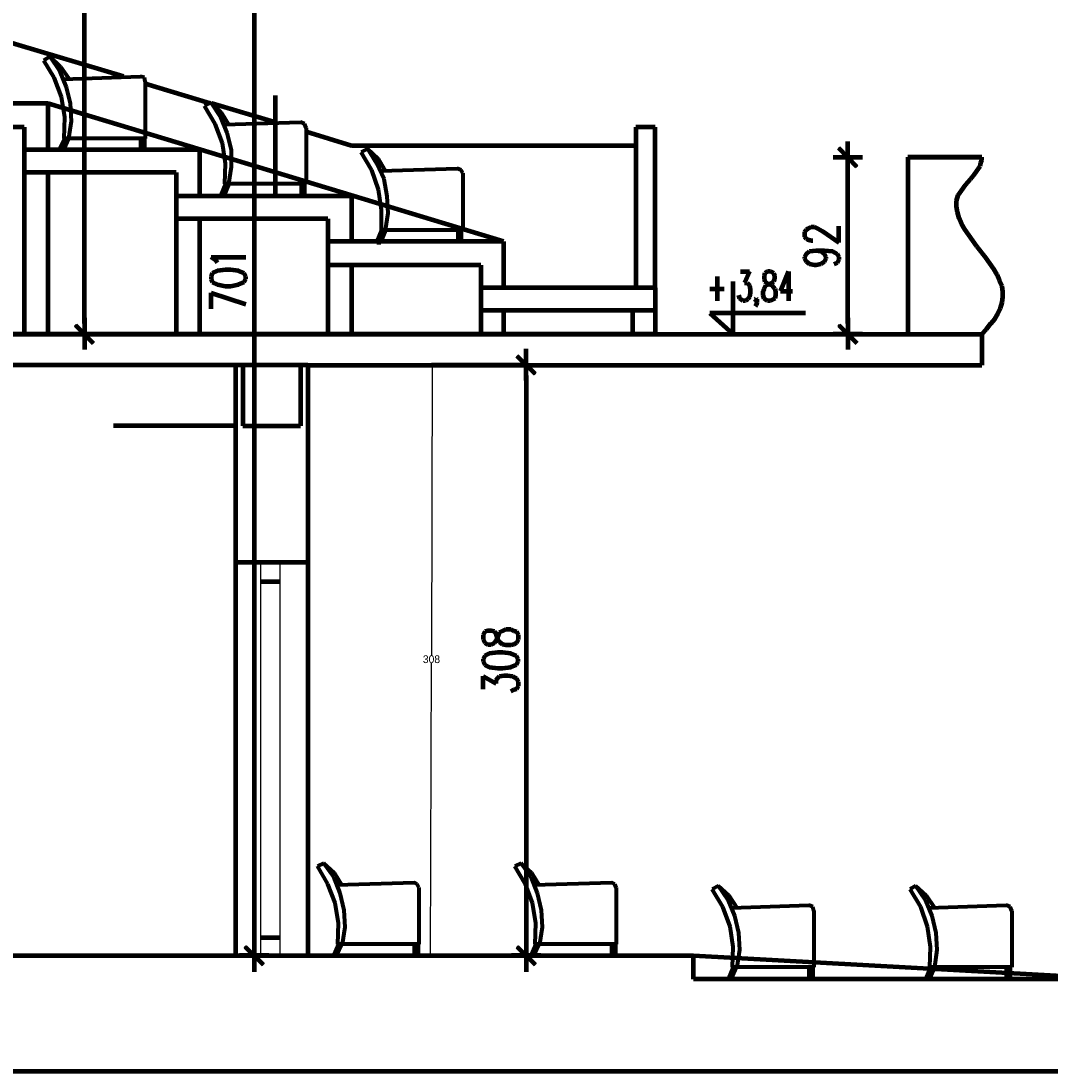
# Model space of a CAD drawing. Header units: inches. Extents: x -1901 to 7725, y 4299 to 7113.
# Tile 45 of 180: x -8 to 527, y 5401 to 5947. Entities that reach past the tile are written whole.
import ezdxf

# ---------------------------------------------------------------- set-up
doc = ezdxf.new("R2010")
doc.units = ezdxf.units.IN
doc.header["$MEASUREMENT"] = 0
for name, color, linetype in [('at_Entity', 7, 'Continuous'), ('at_Rect', 7, 'Continuous'), ('at_Solid', 7, 'Continuous')]:
    doc.layers.add(name, color=color, linetype=linetype)
doc.dimstyles.get("Standard").update_dxf_attribs({"dimtxt": 4, "dimasz": 0.18, "dimexe": 0.18, "dimexo": 0.0625, "dimgap": 0.09, "dimtad": 0, "dimtih": 1, "dimtoh": 1, "dimdec": 0, "dimzin": 0, "dimdsep": 46, "dimtxsty": 'Standard', "dimcen": 0.09, "dimadec": 0, "dimazin": 0, "dimtfac": 1, "dimtdec": 0, "dimtofl": 0, "dimtmove": 0, "dimatfit": 3, "dimfxl": 1, "dimtolj": 1, "dimtzin": 0, "dimarcsym": 0})

# ---------------------------------------------------------------- blocks, each defined once
blk = doc.blocks.new('*D1')
at = {"color": 0, "lineweight": -2, "transparency": 16777216}
for p, q in [((206.07, 5768.82), (205.65, 5617.12)), ((254.83, 5768.86), (205.89, 5769)), ((205.23, 5461.25), (205.64, 5612.94)), ((253.99, 5460.93), (205.05, 5461.07))]:
    blk.add_line(p, q, dxfattribs=at)
at = {"color": 0, "transparency": 16777216}
for points in [[(206.04, 5768.82), (206.1, 5768.82), (206.07, 5769)], [(205.2, 5461.25), (205.26, 5461.25), (205.23, 5461.07)]]:
    blk.add_solid(points, dxfattribs=at)
at = {"layer": 'Defpoints', "color": 0, "transparency": 16777216}
for p in [(206.07, 5769), (254.9, 5768.86), (254.05, 5460.93)]:
    blk.add_point(p, dxfattribs=at)
at = {"color": 0, "transparency": 16777216, "insert": (205.65, 5615.03), "char_height": 4, "attachment_point": 5}
blk.add_mtext('\\A1;308', dxfattribs=at)

msp = doc.modelspace()

# ---------------------------------------------------------------- hatches: boundary and pattern name
at = {"layer": 'at_Solid'}
for points in [[(417.94, 5881.22), (417.1, 5880.38), (427.23, 5871.51)], [(417.1, 5880.38), (427.23, 5871.51), (426.39, 5870.66)], [(30.18, 5779.85), (20.04, 5788.29), (20.89, 5789.14)], [(29.34, 5779), (30.18, 5779.85), (20.04, 5788.29)], [(427.23, 5779.85), (417.1, 5788.29), (417.94, 5789.14)], [(426.39, 5779), (427.23, 5779.85), (417.1, 5788.29)], [(250.67, 5773.09), (249.83, 5772.25), (259.97, 5763.79)], [(249.83, 5772.25), (259.97, 5763.79), (259.12, 5762.95)], [(118.46, 5456.71), (108.32, 5465.16), (109.17, 5466)], [(117.62, 5455.86), (118.46, 5456.71), (108.32, 5465.16)], [(259.97, 5456.71), (249.83, 5465.16), (250.67, 5466)], [(259.12, 5455.86), (259.97, 5456.71), (249.83, 5465.16)]]:
    msp.add_hatch(color=7, dxfattribs=at).paths.add_polyline_path(points)

# ---------------------------------------------------------------- linework, layer by layer
at = {"layer": 'at_Entity', "color": 7, "lineweight": 211}
for p, q in [((25.11, 5789.56), (25.11, 6154.94)), ((113.39, 6154.94), (113.39, 5466.43)), ((45.39, 5917.97), (-20.93, 5937.82)), ((90.58, 5904.03), (56.79, 5914.17)), ((124.38, 5908.25), (124.38, 5855.88)), ((6.1, 5904.03), (-85.13, 5904.03)), ((6.1, 5904.03), (6.1, 5879.95)), ((243.07, 5832.22), (6.1, 5904.03)), ((125.22, 5893.89), (91.43, 5904.03)), ((-6.15, 5891.78), (-85.13, 5891.78)), ((-6.15, 5891.78), (-6.15, 5784.07)), ((322.06, 5891.78), (311.92, 5891.78)), ((311.92, 5891.78), (311.92, 5808.15)), ((322.06, 5808.15), (322.06, 5891.78)), ((164.08, 5882.07), (140.43, 5889.25)), ((85.09, 5879.95), (-6.15, 5879.95)), ((85.09, 5879.95), (85.09, 5855.88)), ((311.92, 5882.07), (164.08, 5882.07)), ((426.82, 5871.08), (417.52, 5880.8)), ((422.17, 5867.71), (422.17, 5884.18)), ((414.56, 5876.15), (429.77, 5876.15)), ((453.43, 5876.15), (453.43, 5784.07)), ((491.86, 5876.15), (453.43, 5876.15)), ((453.85, 5876.15), (491.86, 5876.15)), ((491.44, 5873.2), (491.86, 5874.46)), ((491.86, 5874.46), (491.86, 5876.15)), ((422.17, 5789.56), (422.17, 5870.24)), ((488.06, 5867.28), (490.17, 5870.24)), ((490.17, 5870.24), (491.02, 5871.51)), ((491.02, 5871.51), (491.44, 5873.2)), ((72.84, 5868.13), (-6.15, 5868.13)), ((6.1, 5868.13), (6.1, 5784.07)), ((72.84, 5868.13), (72.84, 5784.07)), ((483.42, 5861.79), (485.95, 5864.75)), ((485.95, 5864.75), (488.06, 5867.28)), ((479.61, 5856.3), (481.3, 5858.83)), ((481.3, 5858.83), (483.42, 5861.79)), ((164.08, 5855.88), (72.84, 5855.88)), ((164.08, 5855.88), (164.08, 5832.22)), ((478.77, 5853.34), (479.61, 5856.3)), ((478.77, 5850.39), (478.77, 5853.34)), ((479.19, 5847.43), (478.77, 5850.39)), ((480.04, 5844.47), (479.19, 5847.43)), ((151.83, 5844.05), (72.84, 5844.05)), ((85.09, 5844.05), (85.09, 5784.07)), ((151.83, 5844.05), (151.83, 5784.07)), ((481.3, 5841.51), (480.04, 5844.47)), ((399.78, 5837.29), (400.62, 5838.56)), ((399.78, 5834.76), (399.78, 5837.29)), ((400.62, 5838.56), (401.47, 5838.98)), ((401.47, 5838.98), (403.16, 5839.83)), ((403.16, 5839.83), (404.85, 5839.83)), ((404.85, 5839.83), (406.54, 5838.98)), ((406.54, 5838.98), (409.07, 5837.71)), ((409.07, 5837.71), (417.52, 5831.8)), ((417.52, 5831.8), (417.52, 5840.25)), ((482.99, 5838.56), (481.3, 5841.51)), ((485.1, 5835.6), (482.99, 5838.56)), ((243.07, 5832.22), (151.83, 5832.22)), ((243.07, 5832.22), (243.07, 5808.15)), ((400.62, 5833.49), (399.78, 5834.76)), ((401.47, 5833.07), (400.62, 5833.49)), ((403.16, 5832.65), (401.47, 5833.07)), ((404.01, 5832.65), (403.16, 5832.65)), ((489.33, 5829.69), (485.1, 5835.6)), ((399.78, 5824.19), (400.62, 5825.89)), ((400.62, 5825.89), (402.31, 5827.16)), ((402.31, 5827.16), (405.7, 5827.58)), ((405.7, 5827.58), (408.23, 5827.16)), ((405.7, 5827.58), (409.92, 5827.58)), ((408.23, 5827.16), (409.92, 5825.89)), ((409.92, 5827.58), (414.14, 5827.16)), ((409.92, 5825.89), (410.76, 5824.19)), ((414.14, 5827.16), (416.68, 5825.89)), ((416.68, 5825.89), (417.52, 5824.19)), ((493.97, 5823.78), (489.33, 5829.69)), ((93.54, 5822.51), (91.01, 5824.19)), ((91.01, 5824.19), (109.17, 5824.19)), ((94.39, 5821.24), (93.54, 5822.51)), ((231.24, 5819.98), (151.83, 5819.98)), ((164.08, 5819.98), (164.08, 5784.07)), ((231.24, 5819.98), (231.24, 5784.07)), ((399.78, 5823.35), (399.78, 5824.19)), ((400.62, 5821.66), (399.78, 5823.35)), ((402.31, 5820.4), (400.62, 5821.66)), ((404.85, 5819.98), (402.31, 5820.4)), ((405.7, 5819.98), (404.85, 5819.98)), ((408.23, 5820.4), (405.7, 5819.98)), ((409.92, 5821.66), (408.23, 5820.4)), ((410.76, 5823.35), (409.92, 5821.66)), ((410.76, 5824.19), (410.76, 5823.35)), ((416.68, 5821.24), (414.99, 5820.4)), ((417.52, 5822.93), (416.68, 5821.24)), ((417.52, 5824.19), (417.52, 5822.93)), ((498.2, 5817.86), (493.97, 5823.78)), ((91.85, 5815.75), (91.01, 5814.06)), ((94.39, 5817.02), (91.85, 5815.75)), ((98.61, 5817.44), (94.39, 5817.02)), ((101.14, 5817.44), (98.61, 5817.44)), ((105.37, 5817.02), (101.14, 5817.44)), ((108.32, 5815.75), (105.37, 5817.02)), ((109.17, 5814.06), (108.32, 5815.75)), ((366.41, 5816.59), (371.06, 5816.59)), ((371.06, 5816.59), (368.52, 5810.68)), ((379.08, 5815.75), (378.66, 5814.48)), ((378.66, 5814.48), (378.66, 5812.79)), ((380.35, 5816.59), (379.08, 5815.75)), ((382.04, 5816.59), (380.35, 5816.59)), ((383.73, 5815.75), (382.04, 5816.59)), ((384.15, 5814.48), (383.73, 5815.75)), ((384.15, 5812.79), (384.15, 5814.48)), ((391.33, 5816.59), (387.11, 5806.46)), ((391.33, 5816.59), (391.33, 5801.39)), ((499.89, 5814.9), (498.2, 5817.86)), ((501.16, 5811.95), (499.89, 5814.9)), ((91.01, 5814.06), (91.01, 5812.79)), ((91.01, 5812.79), (91.85, 5811.1)), ((91.85, 5811.1), (94.39, 5809.84)), ((94.39, 5809.84), (98.61, 5808.99)), ((98.61, 5808.99), (101.14, 5808.99)), ((101.14, 5808.99), (105.37, 5809.84)), ((105.37, 5809.84), (108.32, 5811.1)), ((108.32, 5811.1), (109.17, 5812.79)), ((109.17, 5812.79), (109.17, 5814.06)), ((354.16, 5814.06), (354.16, 5801.39)), ((362.61, 5784.07), (362.61, 5811.53)), ((368.52, 5810.68), (369.79, 5810.68)), ((369.79, 5810.68), (370.64, 5809.84)), ((370.64, 5809.84), (371.06, 5809.41)), ((371.06, 5809.41), (371.48, 5807.3)), ((378.66, 5812.79), (379.08, 5811.53)), ((378.66, 5807.72), (379.5, 5809.41)), ((379.08, 5811.53), (379.93, 5810.68)), ((379.5, 5809.41), (380.77, 5809.84)), ((379.93, 5810.68), (381.62, 5809.84)), ((380.77, 5809.84), (382.46, 5810.68)), ((381.62, 5809.84), (382.89, 5809.41)), ((382.46, 5810.68), (383.73, 5811.53)), ((382.89, 5809.41), (384.15, 5807.72)), ((383.73, 5811.53), (384.15, 5812.79)), ((502.42, 5808.99), (501.16, 5811.95)), ((502.85, 5806.04), (502.42, 5808.99)), ((91.01, 5797.17), (91.01, 5805.61)), ((91.01, 5805.61), (109.17, 5799.7)), ((322.06, 5808.15), (231.24, 5808.15)), ((322.06, 5808.15), (322.06, 5784.07)), ((350.36, 5807.72), (357.96, 5807.72)), ((365.99, 5802.66), (365.57, 5804.35)), ((371.06, 5803.5), (370.21, 5802.23)), ((371.48, 5805.61), (371.06, 5803.5)), ((371.48, 5807.3), (371.48, 5805.61)), ((378.24, 5806.46), (378.66, 5807.72)), ((378.24, 5804.35), (378.24, 5806.46)), ((378.66, 5802.66), (378.24, 5804.35)), ((384.15, 5807.72), (384.58, 5806.46)), ((384.58, 5804.35), (384.15, 5802.66)), ((384.58, 5806.46), (384.58, 5804.35)), ((387.11, 5806.46), (393.44, 5806.46)), ((502.42, 5800.54), (502.85, 5803.5)), ((502.85, 5803.5), (502.85, 5806.04)), ((366.41, 5802.23), (365.99, 5802.66)), ((367.68, 5801.39), (366.41, 5802.23)), ((368.94, 5801.39), (367.68, 5801.39)), ((370.21, 5802.23), (368.94, 5801.39)), ((374.01, 5802.23), (374.44, 5802.66)), ((374.44, 5801.39), (374.01, 5802.23)), ((374.44, 5799.28), (374.01, 5798.43)), ((374.44, 5802.66), (374.86, 5802.23)), ((374.86, 5802.23), (374.44, 5801.39)), ((374.86, 5800.54), (374.44, 5799.28)), ((374.86, 5802.23), (374.86, 5800.54)), ((379.08, 5802.23), (378.66, 5802.66)), ((380.35, 5801.39), (379.08, 5802.23)), ((382.04, 5801.39), (380.35, 5801.39)), ((383.73, 5802.23), (382.04, 5801.39)), ((384.15, 5802.66), (383.73, 5802.23)), ((501.58, 5797.58), (502.42, 5800.54)), ((322.06, 5796.32), (231.24, 5796.32)), ((243.07, 5796.32), (243.07, 5784.07)), ((310.23, 5796.32), (310.23, 5784.07)), ((400.2, 5795.05), (350.36, 5795.05)), ((350.36, 5795.05), (362.61, 5784.07)), ((498.62, 5792.09), (500.31, 5795.05)), ((500.31, 5795.05), (501.58, 5797.58)), ((20.46, 5788.72), (29.76, 5779.42)), ((25.11, 5792.52), (25.11, 5776.05)), ((417.52, 5788.72), (426.82, 5779.42)), ((422.17, 5792.52), (422.17, 5776.05)), ((494.4, 5786.6), (496.51, 5789.56)), ((496.51, 5789.56), (498.62, 5792.09)), ((-1095.96, 5784.07), (141.27, 5784.07)), ((322.06, 5784.07), (-222.83, 5784.07)), ((32.29, 5784.07), (17.51, 5784.07)), ((141.27, 5784.07), (491.86, 5784.07)), ((429.77, 5784.07), (414.56, 5784.07)), ((491.86, 5784.07), (494.4, 5786.6)), ((491.86, 5784.07), (491.86, 5768.02)), ((254.9, 5759.99), (254.9, 5776.46)), ((259.54, 5763.37), (250.25, 5772.66)), ((141.27, 5768.02), (-233.4, 5768.02)), ((103.68, 5768.02), (103.68, 5460.93)), ((107.48, 5768.02), (107.48, 5736.34)), ((137.47, 5768.02), (137.47, 5736.34)), ((141.27, 5768.02), (141.27, 5460.93)), ((141.27, 5768.02), (491.86, 5768.02)), ((247.29, 5768.02), (262.5, 5768.02)), ((254.9, 5762.53), (254.9, 5466.43)), ((103.68, 5736.34), (40.32, 5736.34)), ((107.48, 5736.34), (137.47, 5736.34)), ((141.27, 5665.38), (103.68, 5665.38)), ((126.91, 5655.24), (116.77, 5655.24)), ((233.35, 5629.47), (232.51, 5627.78)), ((235.04, 5629.89), (233.35, 5629.47)), ((236.73, 5629.89), (235.04, 5629.89)), ((238.42, 5629.47), (236.73, 5629.89)), ((239.27, 5628.2), (238.42, 5629.47)), ((240.11, 5626.94), (240.96, 5629.05)), ((240.96, 5629.05), (242.65, 5629.89)), ((242.65, 5629.89), (244.34, 5630.74)), ((244.34, 5630.74), (246.87, 5630.74)), ((246.87, 5630.74), (248.56, 5629.89)), ((248.56, 5629.89), (249.83, 5629.47)), ((249.83, 5629.47), (250.67, 5627.78)), ((232.51, 5627.78), (232.51, 5625.25)), ((232.51, 5625.25), (233.35, 5623.56)), ((233.35, 5623.56), (235.04, 5622.71)), ((236.73, 5622.71), (238.42, 5623.56)), ((238.42, 5623.56), (239.27, 5624.82)), ((240.11, 5625.67), (239.27, 5628.2)), ((239.27, 5624.82), (240.11, 5626.94)), ((240.96, 5623.98), (240.11, 5625.67)), ((242.65, 5622.71), (240.96, 5623.98)), ((249.83, 5623.56), (248.56, 5622.71)), ((250.67, 5625.25), (249.83, 5623.56)), ((250.67, 5627.78), (250.67, 5625.25)), ((235.89, 5618.06), (233.35, 5616.8)), ((235.04, 5622.71), (236.73, 5622.71)), ((240.11, 5618.49), (235.89, 5618.06)), ((242.65, 5618.49), (240.11, 5618.49)), ((244.34, 5622.29), (242.65, 5622.71)), ((246.87, 5618.06), (242.65, 5618.49)), ((246.87, 5622.29), (244.34, 5622.29)), ((248.56, 5622.71), (246.87, 5622.29)), ((249.83, 5616.8), (246.87, 5618.06)), ((233.35, 5616.8), (232.51, 5615.11)), ((232.51, 5615.11), (232.51, 5613.84)), ((232.51, 5613.84), (233.35, 5612.15)), ((250.67, 5615.11), (249.83, 5616.8)), ((249.83, 5612.15), (250.67, 5613.84)), ((250.67, 5613.84), (250.67, 5615.11)), ((233.35, 5612.15), (235.89, 5610.88)), ((235.89, 5610.88), (240.11, 5610.46)), ((240.11, 5610.46), (242.65, 5610.46)), ((242.65, 5610.46), (246.87, 5610.88)), ((246.87, 5610.88), (249.83, 5612.15)), ((232.51, 5599.48), (232.51, 5606.24)), ((232.51, 5606.24), (239.27, 5602.44)), ((239.27, 5604.13), (240.11, 5605.39)), ((239.27, 5602.44), (239.27, 5604.13)), ((240.11, 5605.39), (240.96, 5606.24)), ((240.96, 5606.24), (243.49, 5606.66)), ((243.49, 5606.66), (245.18, 5606.66)), ((245.18, 5606.66), (247.71, 5606.24)), ((247.71, 5606.24), (249.83, 5604.97)), ((249.83, 5604.97), (250.67, 5603.28)), ((250.67, 5603.28), (250.67, 5601.17)), ((248.56, 5599.06), (246.87, 5598.22)), ((249.83, 5599.48), (248.56, 5599.06)), ((250.67, 5601.17), (249.83, 5599.48)), ((108.75, 5465.58), (118.04, 5456.29)), ((113.39, 5468.96), (113.39, 5452.49)), ((126.91, 5470.23), (116.77, 5470.23)), ((250.25, 5465.58), (259.54, 5456.29)), ((254.9, 5468.96), (254.9, 5452.49)), ((-107.94, 5460.93), (169.57, 5460.93)), ((121, 5460.93), (105.79, 5460.93)), ((169.57, 5460.93), (341.91, 5460.93)), ((239.27, 5460.93), (341.91, 5460.93)), ((262.5, 5460.93), (247.29, 5460.93)), ((341.91, 5460.93), (1431.71, 5400.95)), ((341.91, 5448.68), (341.91, 5460.93)), ((547.2, 5448.68), (341.91, 5448.68)), ((-1477.8, 5400.95), (1163.48, 5400.95))]:
    msp.add_line(p, q, dxfattribs=at)
at = {"layer": 'at_Entity', "color": 7, "lineweight": 80}
for p, q in [((7.37, 5928.53), (3.99, 5926.42)), ((9.48, 5917.55), (3.99, 5926.42)), ((12.86, 5923.04), (7.37, 5928.53)), ((12.44, 5920.93), (7.37, 5928.53)), ((15.82, 5912.48), (12.44, 5920.93)), ((17.08, 5917.13), (12.86, 5923.04)), ((13.28, 5907.41), (9.48, 5917.55)), ((14.13, 5916.7), (54.26, 5917.97)), ((56.37, 5917.55), (54.26, 5917.97)), ((56.79, 5915.44), (56.37, 5917.55)), ((56.79, 5915.44), (56.79, 5885.87)), ((14.97, 5896.85), (13.28, 5907.41)), ((17.93, 5904.03), (15.82, 5912.48)), ((18.35, 5894.74), (17.93, 5904.03)), ((91.01, 5904.45), (87.62, 5902.76)), ((93.12, 5893.47), (87.62, 5902.76)), ((96.5, 5899.39), (91.01, 5904.45)), ((96.07, 5896.85), (91.01, 5904.45)), ((14.55, 5885.87), (14.97, 5896.85)), ((99.45, 5888.83), (96.07, 5896.85)), ((100.3, 5893.05), (96.5, 5899.39)), ((17.08, 5885.87), (18.35, 5894.74)), ((96.92, 5883.33), (93.12, 5893.47)), ((97.76, 5893.05), (137.47, 5894.32)), ((139.58, 5893.47), (137.47, 5894.32)), ((140.43, 5891.36), (139.58, 5893.47)), ((140.43, 5891.36), (140.43, 5862.21)), ((14.97, 5885.87), (12.44, 5880.38)), ((17.08, 5885.87), (14.55, 5880.38)), ((56.79, 5885.87), (14.55, 5885.87)), ((54.26, 5885.87), (54.26, 5880.38)), ((56.37, 5885.87), (56.37, 5880.38)), ((101.57, 5879.95), (99.45, 5888.83)), ((12.44, 5880.38), (12.02, 5879.95)), ((12.02, 5879.95), (14.55, 5879.95)), ((12.44, 5880.38), (14.55, 5880.38)), ((14.55, 5879.95), (14.55, 5880.38)), ((54.26, 5880.38), (54.26, 5879.95)), ((56.37, 5880.38), (54.26, 5880.38)), ((56.79, 5879.95), (54.26, 5879.95)), ((56.79, 5879.95), (56.37, 5880.38)), ((98.61, 5872.77), (96.92, 5883.33)), ((101.57, 5871.08), (101.57, 5879.95)), ((172.53, 5880.38), (169.15, 5878.69)), ((178.02, 5875.31), (172.53, 5880.38)), ((177.17, 5872.77), (172.53, 5880.38)), ((174.64, 5869.4), (169.15, 5878.69)), ((181.82, 5868.97), (178.02, 5875.31)), ((98.19, 5862.21), (98.61, 5872.77)), ((100.3, 5862.21), (101.57, 5871.08)), ((178.02, 5859.26), (174.64, 5869.4)), ((180.98, 5864.75), (177.17, 5872.77)), ((179.29, 5868.97), (218.99, 5870.24)), ((221.1, 5869.4), (218.99, 5870.24)), ((221.95, 5867.71), (221.1, 5869.4)), ((182.67, 5855.88), (180.98, 5864.75)), ((221.95, 5867.71), (221.95, 5838.14)), ((98.61, 5862.21), (96.07, 5856.3)), ((100.3, 5862.21), (97.76, 5856.3)), ((140.43, 5862.21), (98.19, 5862.21)), ((137.89, 5862.21), (137.89, 5856.3)), ((139.58, 5862.21), (139.58, 5856.3)), ((179.71, 5848.7), (178.02, 5859.26)), ((96.07, 5856.3), (95.65, 5856.3)), ((95.65, 5856.3), (95.65, 5855.88)), ((95.65, 5855.88), (98.19, 5855.88)), ((96.07, 5856.3), (97.76, 5856.3)), ((98.19, 5856.3), (97.76, 5856.3)), ((98.19, 5855.88), (98.19, 5856.3)), ((137.89, 5856.3), (137.47, 5856.3)), ((137.47, 5856.3), (137.47, 5855.88)), ((140, 5855.88), (137.47, 5855.88)), ((139.58, 5856.3), (137.89, 5856.3)), ((140, 5856.3), (139.58, 5856.3)), ((140, 5855.88), (140, 5856.3)), ((183.09, 5847.01), (182.67, 5855.88)), ((179.71, 5838.14), (179.71, 5848.7)), ((181.82, 5838.14), (183.09, 5847.01)), ((179.71, 5838.14), (177.17, 5832.22)), ((181.82, 5838.14), (179.29, 5832.22)), ((221.95, 5838.14), (179.71, 5838.14)), ((219.41, 5838.14), (219.41, 5832.22)), ((221.1, 5838.14), (221.1, 5832.22)), ((177.17, 5832.22), (179.29, 5832.22)), ((177.17, 5832.22), (177.17, 5831.8)), ((177.17, 5831.8), (179.29, 5831.8)), ((179.29, 5832.22), (179.29, 5832.65)), ((179.29, 5832.22), (179.29, 5831.8)), ((219.41, 5832.22), (218.99, 5832.22)), ((221.53, 5832.22), (218.99, 5832.22)), ((221.1, 5832.22), (219.41, 5832.22)), ((221.53, 5832.22), (221.1, 5832.22)), ((149.72, 5509.09), (146.34, 5507.4)), ((155.21, 5504.02), (149.72, 5509.09)), ((154.79, 5501.91), (149.72, 5509.09)), ((252.36, 5509.09), (248.99, 5507.4)), ((257.85, 5504.02), (252.36, 5509.09)), ((257.43, 5501.91), (252.36, 5509.09)), ((151.83, 5498.1), (146.34, 5507.4)), ((159.01, 5497.68), (155.21, 5504.02)), ((254.48, 5498.1), (248.99, 5507.4)), ((261.65, 5497.68), (257.85, 5504.02)), ((155.63, 5488.39), (151.83, 5498.1)), ((158.17, 5493.46), (154.79, 5501.91)), ((156.48, 5497.68), (196.61, 5498.95)), ((198.29, 5498.1), (196.61, 5498.95)), ((199.14, 5496.41), (198.29, 5498.1)), ((258.28, 5488.39), (254.48, 5498.1)), ((260.81, 5493.46), (257.43, 5501.91)), ((259.12, 5497.68), (299.25, 5498.95)), ((300.94, 5498.1), (299.25, 5498.95)), ((301.78, 5496.41), (300.94, 5498.1)), ((160.28, 5484.59), (158.17, 5493.46)), ((199.14, 5496.41), (199.14, 5466.85)), ((262.92, 5484.59), (260.81, 5493.46)), ((301.78, 5496.41), (301.78, 5466.85)), ((355.01, 5497.26), (351.63, 5495.57)), ((357.12, 5486.28), (351.63, 5495.57)), ((360.5, 5492.19), (355.01, 5497.26)), ((360.08, 5489.66), (355.01, 5497.26)), ((457.65, 5497.26), (454.69, 5495.57)), ((460.18, 5486.28), (454.69, 5495.57)), ((463.14, 5492.19), (457.65, 5497.26)), ((462.72, 5489.66), (457.65, 5497.26)), ((157.32, 5477.83), (155.63, 5488.39)), ((259.97, 5477.83), (258.28, 5488.39)), ((363.45, 5481.63), (360.08, 5489.66)), ((364.72, 5485.86), (360.5, 5492.19)), ((361.77, 5485.86), (401.89, 5487.12)), ((404.01, 5486.28), (401.89, 5487.12)), ((466.1, 5481.63), (462.72, 5489.66)), ((467.36, 5485.86), (463.14, 5492.19)), ((464.41, 5485.86), (504.54, 5487.12)), ((506.65, 5486.28), (504.54, 5487.12)), ((160.7, 5475.72), (160.28, 5484.59)), ((263.34, 5475.72), (262.92, 5484.59)), ((360.92, 5476.14), (357.12, 5486.28)), ((365.57, 5472.76), (363.45, 5481.63)), ((404.43, 5484.17), (404.01, 5486.28)), ((404.43, 5484.17), (404.43, 5455.02)), ((463.56, 5476.14), (460.18, 5486.28)), ((468.21, 5472.76), (466.1, 5481.63)), ((507.49, 5484.17), (506.65, 5486.28)), ((507.49, 5484.17), (507.49, 5455.02)), ((156.9, 5466.85), (157.32, 5477.83)), ((259.54, 5466.85), (259.97, 5477.83)), ((362.61, 5465.58), (360.92, 5476.14)), ((465.25, 5465.58), (463.56, 5476.14)), ((159.44, 5466.85), (160.7, 5475.72)), ((262.08, 5466.85), (263.34, 5475.72)), ((365.99, 5463.89), (365.57, 5472.76)), ((468.63, 5463.89), (468.21, 5472.76)), ((157.32, 5466.85), (154.79, 5461.36)), ((159.01, 5466.85), (156.48, 5461.36)), ((199.14, 5466.85), (156.9, 5466.85)), ((196.61, 5466.85), (196.61, 5461.36)), ((198.72, 5466.85), (198.72, 5461.36)), ((259.97, 5466.85), (257.43, 5461.36)), ((261.65, 5466.85), (259.12, 5461.36)), ((301.78, 5466.85), (259.54, 5466.85)), ((299.25, 5466.85), (299.25, 5461.36)), ((301.36, 5466.85), (301.36, 5461.36)), ((362.18, 5455.02), (362.61, 5465.58)), ((464.83, 5455.02), (465.25, 5465.58)), ((154.79, 5461.36), (154.36, 5460.93)), ((154.36, 5460.93), (156.9, 5460.93)), ((154.79, 5461.36), (156.48, 5461.36)), ((156.9, 5460.93), (156.48, 5461.36)), ((196.61, 5461.36), (196.18, 5460.93)), ((198.72, 5460.93), (196.18, 5460.93)), ((198.72, 5461.36), (196.61, 5461.36)), ((198.72, 5460.93), (198.72, 5461.36)), ((257.43, 5461.36), (257.01, 5460.93)), ((257.01, 5460.93), (259.54, 5460.93)), ((257.43, 5461.36), (259.12, 5461.36)), ((259.54, 5460.93), (259.12, 5461.36)), ((299.25, 5460.93), (298.83, 5460.93)), ((301.36, 5460.93), (298.83, 5460.93)), ((299.25, 5461.36), (299.25, 5460.93)), ((301.36, 5461.36), (299.25, 5461.36)), ((301.36, 5460.93), (301.36, 5461.36)), ((364.72, 5455.02), (365.99, 5463.89)), ((467.36, 5455.02), (468.63, 5463.89)), ((362.61, 5455.02), (360.08, 5449.11)), ((364.3, 5455.02), (361.77, 5449.11)), ((404.43, 5455.02), (362.18, 5455.02)), ((401.89, 5455.02), (401.89, 5449.11)), ((404.01, 5455.02), (404.01, 5449.11)), ((465.25, 5455.02), (462.72, 5449.11)), ((467.36, 5455.02), (464.83, 5449.11)), ((507.49, 5455.02), (464.83, 5455.02)), ((504.54, 5455.02), (504.54, 5449.11)), ((506.65, 5455.02), (506.65, 5449.11)), ((360.08, 5449.11), (359.65, 5449.11)), ((359.65, 5449.11), (359.65, 5448.68)), ((359.65, 5448.68), (362.18, 5448.68)), ((360.08, 5449.11), (361.77, 5449.11)), ((362.18, 5449.11), (361.77, 5449.11)), ((362.18, 5448.68), (362.18, 5449.11)), ((401.89, 5449.11), (401.89, 5448.68)), ((404.01, 5449.11), (401.89, 5449.11)), ((404.01, 5448.68), (401.89, 5448.68)), ((404.01, 5448.68), (404.01, 5449.11)), ((462.72, 5449.11), (462.3, 5448.68)), ((462.3, 5448.68), (464.83, 5448.68)), ((462.72, 5449.11), (464.83, 5449.11)), ((464.83, 5449.11), (464.83, 5449.53)), ((464.83, 5449.11), (464.83, 5448.68)), ((504.54, 5449.11), (504.54, 5448.68)), ((506.65, 5449.11), (504.54, 5449.11)), ((507.07, 5448.68), (504.54, 5448.68)), ((507.07, 5448.68), (506.65, 5449.11))]:
    msp.add_line(p, q, dxfattribs=at)
at = {"layer": 'at_Entity', "color": 7}
for p, q in [((417.94, 5881.22), (417.1, 5880.38)), ((417.1, 5880.38), (427.23, 5871.51)), ((417.1, 5880.38), (427.23, 5871.51)), ((426.39, 5870.66), (417.1, 5880.38)), ((427.23, 5871.51), (417.94, 5881.22)), ((427.23, 5871.51), (426.39, 5870.66)), ((20.04, 5788.29), (20.89, 5789.14)), ((30.18, 5779.85), (20.04, 5788.29)), ((20.04, 5788.29), (29.34, 5779)), ((30.18, 5779.85), (20.04, 5788.29)), ((20.89, 5789.14), (30.18, 5779.85)), ((417.1, 5788.29), (417.94, 5789.14)), ((427.23, 5779.85), (417.1, 5788.29)), ((417.1, 5788.29), (426.39, 5779)), ((427.23, 5779.85), (417.1, 5788.29)), ((417.94, 5789.14), (427.23, 5779.85)), ((29.34, 5779), (30.18, 5779.85)), ((426.39, 5779), (427.23, 5779.85)), ((250.67, 5773.09), (249.83, 5772.25)), ((249.83, 5772.25), (259.97, 5763.79)), ((249.83, 5772.25), (259.97, 5763.79)), ((259.12, 5762.95), (249.83, 5772.25)), ((259.97, 5763.79), (250.67, 5773.09)), ((259.97, 5763.79), (259.12, 5762.95)), ((108.32, 5465.16), (109.17, 5466)), ((118.46, 5456.71), (108.32, 5465.16)), ((108.32, 5465.16), (117.62, 5455.86)), ((118.46, 5456.71), (108.32, 5465.16)), ((109.17, 5466), (118.46, 5456.71)), ((249.83, 5465.16), (250.67, 5466)), ((259.97, 5456.71), (249.83, 5465.16)), ((249.83, 5465.16), (259.12, 5455.86)), ((259.97, 5456.71), (249.83, 5465.16)), ((250.67, 5466), (259.97, 5456.71)), ((117.62, 5455.86), (118.46, 5456.71)), ((259.12, 5455.86), (259.97, 5456.71))]:
    msp.add_line(p, q, dxfattribs=at)
at = {"layer": 'at_Rect', "color": 7}
for p, q in [((116.77, 5665.37), (126.91, 5665.37)), ((116.77, 5665.37), (116.77, 5460.93)), ((126.91, 5460.93), (126.91, 5665.37)), ((126.91, 5460.93), (116.77, 5460.93))]:
    msp.add_line(p, q, dxfattribs=at)

# ---------------------------------------------------------------- dimensions: what is measured, and where the dimension line sits
dim = msp.add_aligned_dim(p1=(254.05, 5460.93), p2=(254.9, 5768.86), distance=48.83, dimstyle='Standard')
dim.commit()
dim.dimension.update_dxf_attribs({"geometry": '*D1', "text_midpoint": (205.65, 5615.03)})

doc.saveas('drawing.dxf')
